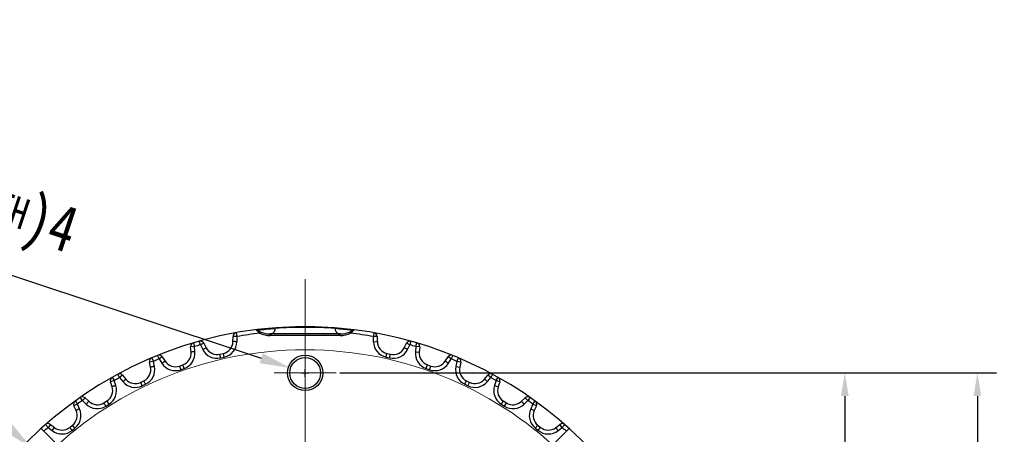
# Model space of a CAD drawing. Extents: x 636 to 1423, y -190 to 367.
# Tile 9 of 19: x 931 to 1059, y 30 to 84. Entities that reach past the tile are written whole.
import ezdxf

# ---------------------------------------------------------------- set-up
doc = ezdxf.new("R2010")
doc.units = 0
doc.header["$LTSCALE"] = 23.1
doc.header["$PDMODE"] = 3
doc.header["$PDSIZE"] = 4
doc.linetypes.add('点画线', pattern=[18, 12, -2, 2, -2])
doc.layers.get('Defpoints').update_dxf_attribs({"linetype": 'CONTINUOUS'})
doc.layers.add('1_2_1', color=7, linetype='CONTINUOUS')
doc.layers.add('dim', color=3, linetype='CONTINUOUS')
doc.layers.add('7_ALL_FEATURES', color=7, linetype='CONTINUOUS', lineweight=15)
doc.layers.add('中心线层', color=1, linetype='点画线', lineweight=18)
doc.styles.get("Standard").update_dxf_attribs({"font": 'txt', "width": 0.8})
doc.dimstyles.get("Standard").update_dxf_attribs({"dimtxt": 3, "dimasz": 3, "dimexe": 2.5, "dimexo": 0.5, "dimtad": 1, "dimdsep": 46, "dimtxsty": 'Standard', "dimcen": 0.09, "dimazin": 2, "dimtol": 1, "dimtp": 0.01, "dimtm": 0.01, "dimtfac": 1, "dimtofl": 0, "dimtmove": 0, "dimatfit": 3, "dimfxl": 1, "dimtolj": 1, "dimarcsym": 0})

# ---------------------------------------------------------------- blocks, each defined once
blk = doc.blocks.new('*D51')
at = {"layer": 'Defpoints', "color": 0, "transparency": 16777216}
for p in [(933.07, 28.04), (936.09, 25.42)]:
    blk.add_point(p, dxfattribs=at)
at = {"layer": 'dim', "color": 0, "lineweight": -2, "transparency": 16777216}
for p, q in [((914.24, 37.6), (922.06, 37.6)), ((922.06, 37.6), (930.05, 30.66)), ((934.58, 26.23), (934.58, 27.23)), ((934.08, 26.73), (935.08, 26.73))]:
    blk.add_line(p, q, dxfattribs=at)
at = {"layer": 'dim', "color": 0, "transparency": 16777216}
blk.add_solid([(930.49, 31.16), (929.61, 30.16), (933.07, 28.04)], dxfattribs=at)
at = {"layer": 'dim', "color": 0, "transparency": 16777216, "insert": (887.78, 37.6), "char_height": 6, "attachment_point": 5}
blk.add_mtext('\\A1;4-M4深({\\H0.66667x;DEPTH})7', dxfattribs=at)
blk = doc.blocks.new('*D52')
at = {"layer": 'Defpoints', "color": 0, "transparency": 16777216}
for p in [(966.62, 38.42), (970.43, 37.15)]:
    blk.add_point(p, dxfattribs=at)
at = {"layer": 'dim', "color": 0, "lineweight": -2, "transparency": 16777216}
for p, q in [((872.5, 69.79), (962.83, 39.69)), ((968.02, 37.79), (969.02, 37.79)), ((968.52, 37.29), (968.52, 38.29))]:
    blk.add_line(p, q, dxfattribs=at)
at = {"layer": 'dim', "color": 0, "transparency": 16777216}
blk.add_solid([(963.04, 40.32), (962.62, 39.05), (966.62, 38.42)], dxfattribs=at)
at = {"layer": 'dim', "color": 0, "transparency": 16777216, "insert": (908.85, 66.1), "char_height": 6, "attachment_point": 5, "rotation": 341.5667}
blk.add_mtext('\\A1;∅4.01\\S+0.04^  0;深({\\H0.66667x;DEPTH})4', dxfattribs=at)
blk = doc.blocks.new('*D54')
at = {"layer": 'Defpoints', "color": 0, "transparency": 16777216}
for p in [(972.53, 37.79), (972.53, -52.21), (1055.74, -52.21)]:
    blk.add_point(p, dxfattribs=at)
at = {"layer": 'dim', "color": 0, "lineweight": -2, "transparency": 16777216}
for p, q in [((973.03, 37.79), (1058.24, 37.79)), ((1055.74, 34.79), (1055.74, -4.59)), ((1055.74, -49.21), (1055.74, -9.84)), ((973.03, -52.21), (1058.24, -52.21))]:
    blk.add_line(p, q, dxfattribs=at)
at = {"layer": 'dim', "color": 0, "transparency": 16777216}
for points in [[(1055.24, 34.79), (1056.24, 34.79), (1055.74, 37.79)], [(1055.24, -49.21), (1056.24, -49.21), (1055.74, -52.21)]]:
    blk.add_solid(points, dxfattribs=at)
at = {"layer": 'dim', "color": 0, "transparency": 16777216, "insert": (1055.74, -7.21), "char_height": 4, "attachment_point": 5}
blk.add_mtext('\\A1;90', dxfattribs=at)
blk = doc.blocks.new('*D55')
at = {"layer": 'Defpoints', "color": 0, "transparency": 16777216}
for p in [(972.53, 37.79), (1038.54, 37.79), (1025.7, -7.21)]:
    blk.add_point(p, dxfattribs=at)
at = {"layer": 'dim', "color": 0, "lineweight": -2, "transparency": 16777216}
for p, q in [((973.03, 37.79), (1041.04, 37.79)), ((1038.54, 34.79), (1038.54, 17.91)), ((1038.54, -4.21), (1038.54, 12.66)), ((1026.2, -7.21), (1041.04, -7.21))]:
    blk.add_line(p, q, dxfattribs=at)
at = {"layer": 'dim', "color": 0, "transparency": 16777216}
for points in [[(1038.04, 34.79), (1039.04, 34.79), (1038.54, 37.79)], [(1038.04, -4.21), (1039.04, -4.21), (1038.54, -7.21)]]:
    blk.add_solid(points, dxfattribs=at)
at = {"layer": 'dim', "color": 0, "transparency": 16777216, "insert": (1038.54, 15.29), "char_height": 4, "attachment_point": 5}
blk.add_mtext('\\A1;45', dxfattribs=at)

msp = doc.modelspace()

# ---------------------------------------------------------------- linework, layer by layer
at = {"layer": '1_2_1', "color": 7, "linetype": 'Continuous'}
for p, q in [((959.159, 41.849), (959.173, 42.517)), ((973.053, 42.842), (963.996, 42.842)), ((977.876, 42.517), (977.89, 41.85)), ((953.725, 40.492), (953.664, 41.157)), ((955.374, 41.65), (955.676, 41.055)), ((981.373, 41.054), (981.675, 41.65)), ((983.385, 41.157), (983.324, 40.493)), ((949.986, 39.87), (950.352, 39.314)), ((957.458, 40.219), (957.915, 40.323)), ((979.133, 40.323), (979.59, 40.219)), ((986.697, 39.314), (987.063, 39.87)), ((948.477, 38.535), (948.341, 39.189)), ((952.218, 38.682), (952.66, 38.836)), ((984.388, 38.837), (984.831, 38.682)), ((988.708, 39.189), (988.573, 38.536)), ((944.831, 37.499), (945.258, 36.986)), ((991.791, 36.985), (992.218, 37.499)), ((943.481, 36.003), (943.273, 36.638)), ((947.181, 36.567), (947.604, 36.771)), ((989.444, 36.771), (989.867, 36.567)), ((993.776, 36.638), (993.569, 36.003)), ((939.974, 34.565), (940.455, 34.103)), ((996.593, 34.102), (997.075, 34.565)), ((938.8, 32.927), (938.522, 33.535)), ((942.414, 33.902), (942.811, 34.152)), ((994.237, 34.152), (994.635, 33.902)), ((998.527, 33.535), (998.25, 32.928)), ((935.476, 31.105), (936.006, 30.7)), ((937.975, 30.72), (938.341, 31.012)), ((998.707, 31.013), (999.074, 30.721)), ((1001.042, 30.7), (1001.573, 31.105)), ((934.273, 30.575), (936.351, 28.497)), ((1000.698, 28.497), (1002.776, 30.575))]:
    msp.add_line(p, q, dxfattribs=at)
at = {"layer": '1_2_1', "color": 9, "linetype": 'Continuous'}
for p, q in [((959.672, 42.507), (959.173, 42.517)), ((959.585, 42.999), (959.672, 42.507)), ((959.666, 42.505), (959.666, 41.839)), ((962.181, 43.386), (962.176, 43.392)), ((962.639, 42.944), (962.723, 43.125)), ((963.996, 42.642), (963.996, 42.842)), ((973.053, 42.642), (963.996, 42.642)), ((973.053, 42.642), (973.053, 42.842)), ((974.41, 42.944), (974.326, 43.125)), ((977.377, 42.507), (977.464, 42.999)), ((977.876, 42.517), (977.377, 42.507)), ((977.383, 41.84), (977.383, 42.505)), ((954.161, 41.203), (953.664, 41.157)), ((954.019, 41.682), (954.161, 41.203)), ((954.223, 40.538), (954.161, 41.203)), ((954.928, 41.424), (954.793, 41.905)), ((955.374, 41.65), (954.928, 41.424)), ((954.928, 41.424), (955.23, 40.829)), ((955.23, 40.829), (955.676, 41.055)), ((977.39, 41.84), (977.89, 41.85)), ((982.121, 41.424), (981.675, 41.65)), ((981.819, 40.828), (982.121, 41.424)), ((982.256, 41.905), (982.121, 41.424)), ((982.888, 41.203), (982.827, 40.539)), ((982.888, 41.203), (983.03, 41.682)), ((983.385, 41.157), (982.888, 41.203)), ((948.636, 39.751), (948.831, 39.29)), ((949.568, 39.596), (949.38, 40.059)), ((949.986, 39.87), (949.568, 39.596)), ((957.569, 39.731), (958.026, 39.836)), ((958.026, 39.836), (957.915, 40.323)), ((979.022, 39.836), (979.479, 39.731)), ((979.479, 39.731), (979.59, 40.219)), ((982.827, 40.539), (983.324, 40.493)), ((987.481, 39.596), (987.063, 39.87)), ((987.669, 40.059), (987.481, 39.596)), ((988.218, 39.29), (988.413, 39.751)), ((948.831, 39.29), (948.341, 39.189)), ((948.966, 38.636), (948.831, 39.29)), ((949.568, 39.596), (949.934, 39.039)), ((952.218, 38.682), (952.383, 38.21)), ((952.383, 38.21), (952.825, 38.364)), ((952.825, 38.364), (952.66, 38.836)), ((984.223, 38.365), (984.666, 38.21)), ((984.666, 38.21), (984.831, 38.682)), ((987.115, 39.039), (987.481, 39.596)), ((988.218, 39.29), (988.083, 38.637)), ((988.083, 38.637), (988.573, 38.536)), ((988.708, 39.189), (988.218, 39.29)), ((943.503, 37.229), (943.748, 36.793)), ((944.447, 37.179), (944.208, 37.618)), ((944.831, 37.499), (944.447, 37.179)), ((944.447, 37.179), (944.873, 36.666)), ((992.175, 36.665), (992.602, 37.179)), ((992.602, 37.179), (992.218, 37.499)), ((992.841, 37.618), (992.602, 37.179)), ((993.301, 36.793), (993.546, 37.229)), ((943.748, 36.793), (943.273, 36.638)), ((943.956, 36.158), (943.748, 36.793)), ((944.873, 36.666), (945.258, 36.986)), ((947.398, 36.116), (947.821, 36.32)), ((947.821, 36.32), (947.604, 36.771)), ((989.228, 36.32), (989.65, 36.117)), ((989.65, 36.117), (989.867, 36.567)), ((993.301, 36.793), (993.093, 36.159)), ((993.093, 36.159), (993.569, 36.003)), ((993.776, 36.638), (993.301, 36.793)), ((939.628, 34.204), (939.342, 34.614)), ((939.974, 34.565), (939.628, 34.204)), ((997.421, 34.204), (997.075, 34.565)), ((997.707, 34.614), (997.421, 34.204)), ((938.977, 33.742), (938.522, 33.535)), ((938.685, 34.148), (938.977, 33.742)), ((939.255, 33.134), (938.977, 33.742)), ((939.628, 34.204), (940.109, 33.742)), ((940.109, 33.742), (940.455, 34.103)), ((942.68, 33.479), (943.077, 33.728)), ((943.077, 33.728), (942.811, 34.152)), ((993.971, 33.729), (994.369, 33.479)), ((994.369, 33.479), (994.635, 33.902)), ((996.939, 33.741), (997.421, 34.204)), ((998.072, 33.742), (997.795, 33.135)), ((998.072, 33.742), (998.364, 34.148)), ((998.527, 33.535), (998.072, 33.742)), ((997.795, 33.135), (998.25, 32.928)), ((935.172, 30.708), (934.842, 31.083)), ((935.476, 31.105), (935.172, 30.708)), ((935.172, 30.708), (935.703, 30.303)), ((935.703, 30.303), (936.006, 30.7)), ((938.653, 30.622), (938.341, 31.012)), ((998.762, 30.33), (999.074, 30.721)), ((1001.346, 30.302), (1001.877, 30.708)), ((1001.877, 30.708), (1001.573, 31.105)), ((1002.207, 31.083), (1001.877, 30.708)), ((938.286, 30.329), (938.653, 30.622)), ((998.395, 30.622), (998.762, 30.33))]:
    msp.add_line(p, q, dxfattribs=at)
at = {"layer": '1_2_1', "color": 7, "linetype": 'Continuous'}
for radius in [2.3, 2]:
    msp.add_circle((968.525, 37.788), radius, dxfattribs=at)
for centre, radius, start, end in [((968.525, -7.212), 51, 82.8532, 347.54064), ((959.672, 42.507), 0.5, 100.09542, 178.81683), ((962.201, 43.193), 0.2, 55.86822, 97.15118), ((963.996, 45.842), 3, 235.86798, 270), ((973.053, 45.842), 3, 270, 304.13202), ((974.848, 43.193), 0.2, 82.84882, 124.13019), ((968.525, -7.212), 51, 12.45936, 82.84882), ((977.377, 42.507), 0.5, 1.18317, 79.90458), ((954.161, 41.203), 0.5, 106.52399, 185.2454), ((954.928, 41.424), 0.5, 26.89745, 105.61886), ((957.103, 41.779), 1.6, 206.89745, 282.82529), ((957.559, 41.883), 1.6, 282.85714, 358.78402), ((979.49, 41.883), 1.6, 181.18317, 257.11005), ((979.946, 41.779), 1.6, 257.14286, 333.0698), ((982.121, 41.424), 0.5, 74.38114, 153.10255), ((982.888, 41.203), 0.5, 354.7546, 73.47601), ((948.831, 39.29), 0.5, 112.95256, 191.67397), ((949.568, 39.596), 0.5, 33.32603, 112.04743), ((952.131, 40.347), 1.6, 289.28571, 5.21259), ((984.918, 40.347), 1.6, 174.7546, 250.68148), ((987.481, 39.596), 0.5, 67.95257, 146.67397), ((988.218, 39.29), 0.5, 348.32603, 67.04744), ((946.909, 38.212), 1.6, 295.71428, 11.64116), ((951.689, 40.192), 1.6, 213.27024, 289.28555), ((985.36, 40.192), 1.6, 250.71438, 326.71091), ((990.14, 38.212), 1.6, 168.32603, 244.25291), ((943.748, 36.793), 0.5, 119.38114, 198.10254), ((944.447, 37.179), 0.5, 39.7546, 118.47601), ((992.602, 37.179), 0.5, 61.52399, 140.2454), ((993.301, 36.793), 0.5, 341.89746, 60.61886), ((941.96, 35.506), 1.6, 302.14286, 18.06973), ((946.488, 38.009), 1.6, 219.7546, 295.68182), ((990.561, 38.009), 1.6, 244.28571, 320.21263), ((995.089, 35.506), 1.6, 161.89746, 237.82433), ((939.628, 34.204), 0.5, 46.18317, 124.90458), ((997.421, 34.204), 0.5, 55.09542, 133.81683), ((938.977, 33.742), 0.5, 125.80971, 204.53112), ((941.563, 35.257), 1.6, 226.18317, 302.11027), ((995.486, 35.257), 1.6, 237.85714, 313.78411), ((998.072, 33.742), 0.5, 335.46888, 54.19029), ((937.344, 32.263), 1.6, 308.57143, 24.49831), ((999.705, 32.263), 1.6, 155.46888, 231.39576), ((935.172, 30.708), 0.5, 52.61174, 131.33315), ((936.978, 31.971), 1.6, 232.61174, 308.53876), ((1000.071, 31.971), 1.6, 231.42857, 307.3556), ((1001.877, 30.708), 0.5, 48.66685, 127.38826)]:
    msp.add_arc(centre, radius, start, end, dxfattribs=at)
at = {"layer": '1_2_1', "color": 9, "linetype": 'Continuous'}
for centre, radius, start, end in [((963.798, 43.583), 0.851, 347.99178, 359.01786), ((968.525, -12.42), 56.123, 86.03973, 93.96027), ((968.758, -6.684), 50.384, 85.46544, 85.85434), ((973.253, 43.583), 0.852, 180.99932, 192.48731), ((968.525, -7.212), 50.5, 96.6932, 100.10335), ((965.405, 46.254), 4.316, 221.65575, 225.50839), ((965.082, 45.923), 3.852, 225.48797, 229.16933), ((961.221, 56.406), 13.097, 275.39461, 275.71173), ((964.94, 45.76), 3.637, 229.18307, 229.92559), ((964.853, 45.657), 3.502, 229.92423, 230.76865), ((963.996, 45.842), 3.2, 244.89945, 270), ((973.053, 45.842), 3.2, 270, 295.10055), ((972.198, 45.653), 3.497, 309.23033, 310.07774), ((968.525, -7.212), 50.5, 79.89665, 83.3068), ((972.107, 45.762), 3.639, 310.07667, 310.88524), ((971.906, 45.989), 3.943, 310.93617, 314.75995), ((971.717, 46.181), 4.212, 314.74854, 315.78884), ((968.525, -7.212), 50.5, 105.61886, 106.52399), ((957.559, 41.883), 2.1, 282.85714, 358.79465), ((979.49, 41.883), 2.1, 181.18123, 257.11861), ((968.525, -7.212), 50.5, 73.47601, 74.38114), ((952.131, 40.347), 2.1, 289.28571, 5.22115), ((957.103, 41.779), 2.1, 206.89745, 282.83359), ((979.946, 41.779), 2.1, 257.14286, 333.07834), ((984.918, 40.347), 2.1, 174.7546, 250.69004), ((946.909, 38.212), 2.1, 295.71429, 11.64973), ((968.525, -7.212), 50.5, 112.04743, 112.95256), ((951.689, 40.192), 2.1, 213.29751, 289.28571), ((985.36, 40.192), 2.1, 250.71429, 326.70248), ((968.525, -7.212), 50.5, 67.04744, 67.95257), ((990.14, 38.212), 2.1, 168.32603, 244.26147), ((968.525, -7.212), 50.5, 118.47601, 119.38114), ((968.525, -7.212), 50.5, 60.61886, 61.52399), ((941.96, 35.506), 2.1, 302.14286, 18.0783), ((946.488, 38.009), 2.1, 219.7546, 295.6903), ((990.561, 38.009), 2.1, 244.28572, 320.22119), ((995.089, 35.506), 2.1, 161.89746, 237.8329), ((968.525, -7.212), 50.5, 124.90458, 125.80971), ((941.563, 35.257), 2.1, 226.18317, 302.11878), ((995.486, 35.257), 2.1, 237.85714, 313.79265), ((968.525, -7.212), 50.5, 54.19029, 55.09542), ((937.344, 32.263), 2.1, 308.57143, 24.50687), ((999.705, 32.263), 2.1, 155.46888, 231.40433), ((968.525, -7.212), 50.5, 131.33315, 132.16242), ((968.525, -7.212), 50.5, 47.83758, 48.66685), ((936.978, 31.971), 2.1, 232.61174, 308.54729), ((1000.071, 31.971), 2.1, 231.42857, 307.36413)]:
    msp.add_arc(centre, radius, start, end, dxfattribs=at)
for points, knots in [([(962.525, 43.374), (962.651, 43.387), (962.947, 43.418), (963.654, 43.489), (964.236, 43.539), (964.648, 43.568)], [0, 0, 0, 0, 0.1786224, 0.4183622, 1, 1, 1, 1]), ([(964.642, 43.64), (964.642, 43.641), (964.642, 43.638), (964.643, 43.635), (964.643, 43.629), (964.644, 43.617), (964.646, 43.596), (964.648, 43.579), (964.648, 43.568)], [0, 0, 0, 0, 0.0168033, 0.0665755, 0.1487787, 0.2625213, 0.5789894, 1, 1, 1, 1]), ([(972.407, 43.64), (972.407, 43.641), (972.407, 43.638), (972.406, 43.635), (972.406, 43.629), (972.405, 43.617), (972.403, 43.596), (972.401, 43.579), (972.401, 43.568)], [0, 0, 0, 0, 0.0168033, 0.0665755, 0.1487788, 0.2625215, 0.5789896, 1, 1, 1, 1]), ([(972.742, 43.543), (973.088, 43.515), (973.681, 43.462), (974.274, 43.399), (974.521, 43.375)], [0, 0, 0, 0, 0.5823266, 1, 1, 1, 1]), ([(962.313, 43.359), (962.313, 43.359), (962.315, 43.358), (962.317, 43.358), (962.319, 43.358)], [0, 0, 0, 0, 0.1401855, 1, 1, 1, 1]), ([(962.319, 43.358), (962.335, 43.357), (962.38, 43.361), (962.424, 43.365), (962.452, 43.367)], [0, 0, 0, 0, 0.3569762, 1, 1, 1, 1]), ([(963.996, 42.842), (964.064, 42.842), (964.203, 42.865), (964.394, 42.975), (964.55, 43.16), (964.611, 43.319), (964.63, 43.406)], [0, 0, 0, 0, 0.2224321, 0.4529688, 0.7072918, 1, 1, 1, 1]), ([(972.421, 43.399), (972.44, 43.313), (972.502, 43.155), (972.657, 42.973), (972.847, 42.865), (972.986, 42.842), (973.053, 42.842)], [0, 0, 0, 0, 0.2922291, 0.5464146, 0.7771618, 1, 1, 1, 1]), ([(974.521, 43.375), (974.55, 43.372), (974.6, 43.367), (974.659, 43.361), (974.696, 43.359), (974.715, 43.358), (974.728, 43.358), (974.735, 43.358), (974.736, 43.359)], [0, 0, 0, 0, 0.3980437, 0.7058581, 0.822557, 0.9119489, 0.9718559, 1, 1, 1, 1]), ([(974.873, 43.392), (974.874, 43.392), (974.872, 43.39), (974.871, 43.389), (974.867, 43.385), (974.861, 43.378), (974.851, 43.366), (974.835, 43.349), (974.815, 43.327), (974.782, 43.291), (974.755, 43.263), (974.736, 43.244)], [0, 0, 0, 0, 0.0045063, 0.0179608, 0.040262, 0.071271, 0.1583495, 0.2768003, 0.4235557, 0.5952868, 1, 1, 1, 1]), ([(959.659, 41.839), (959.626, 41.84), (959.562, 41.841), (959.47, 41.844), (959.384, 41.845), (959.31, 41.847), (959.255, 41.848), (959.219, 41.849), (959.198, 41.849), (959.182, 41.849), (959.169, 41.85), (959.164, 41.849), (959.159, 41.85), (959.159, 41.849)], [0, 0, 0, 0, 0.1946796, 0.3826688, 0.5556176, 0.7070796, 0.8313566, 0.8818446, 0.9238438, 0.9568732, 0.9806924, 0.9951226, 1, 1, 1, 1]), ([(981.819, 40.828), (981.79, 40.843), (981.733, 40.872), (981.651, 40.914), (981.575, 40.953), (981.508, 40.987), (981.459, 41.011), (981.427, 41.028), (981.408, 41.037), (981.394, 41.044), (981.383, 41.051), (981.377, 41.051), (981.373, 41.055), (981.373, 41.054)], [0, 0, 0, 0, 0.1946797, 0.3826689, 0.5556177, 0.7070797, 0.8313567, 0.8818448, 0.9238439, 0.9568734, 0.9806926, 0.9951227, 1, 1, 1, 1]), ([(954.223, 40.538), (954.19, 40.535), (954.127, 40.529), (954.034, 40.521), (953.949, 40.514), (953.875, 40.507), (953.821, 40.502), (953.785, 40.498), (953.764, 40.497), (953.748, 40.495), (953.735, 40.494), (953.73, 40.492), (953.725, 40.493), (953.725, 40.492)], [0, 0, 0, 0, 0.1946796, 0.3826688, 0.5556176, 0.7070796, 0.8313566, 0.8818446, 0.9238438, 0.9568732, 0.9806924, 0.9951226, 1, 1, 1, 1]), ([(957.569, 39.731), (957.562, 39.763), (957.548, 39.825), (957.528, 39.916), (957.509, 39.999), (957.492, 40.072), (957.48, 40.125), (957.472, 40.16), (957.468, 40.18), (957.464, 40.196), (957.461, 40.209), (957.459, 40.214), (957.459, 40.219), (957.458, 40.219)], [0, 0, 0, 0, 0.1946801, 0.3826696, 0.5556188, 0.7070811, 0.8313584, 0.8818466, 0.9238458, 0.9568753, 0.9806944, 0.9951243, 1, 1, 1, 1]), ([(979.022, 39.836), (979.029, 39.867), (979.044, 39.93), (979.065, 40.02), (979.084, 40.103), (979.1, 40.176), (979.112, 40.229), (979.12, 40.264), (979.125, 40.285), (979.128, 40.3), (979.132, 40.313), (979.131, 40.318), (979.134, 40.323), (979.133, 40.323)], [0, 0, 0, 0, 0.1946796, 0.3826688, 0.5556176, 0.7070796, 0.8313566, 0.8818446, 0.9238438, 0.9568732, 0.9806924, 0.9951226, 1, 1, 1, 1]), ([(948.966, 38.636), (948.934, 38.63), (948.872, 38.617), (948.781, 38.599), (948.697, 38.582), (948.624, 38.566), (948.571, 38.555), (948.536, 38.548), (948.515, 38.544), (948.499, 38.54), (948.487, 38.538), (948.482, 38.536), (948.476, 38.536), (948.477, 38.535)], [0, 0, 0, 0, 0.1946796, 0.3826688, 0.5556176, 0.7070796, 0.8313566, 0.8818446, 0.9238438, 0.9568732, 0.9806924, 0.9951226, 1, 1, 1, 1]), ([(949.934, 39.039), (949.961, 39.057), (950.015, 39.091), (950.092, 39.142), (950.164, 39.189), (950.226, 39.23), (950.272, 39.26), (950.302, 39.28), (950.32, 39.291), (950.333, 39.3), (950.344, 39.307), (950.347, 39.311), (950.352, 39.313), (950.352, 39.314)], [0, 0, 0, 0, 0.1946768, 0.3826632, 0.5556094, 0.7070693, 0.8313445, 0.8818318, 0.9238303, 0.9568594, 0.9806792, 0.9951117, 1, 1, 1, 1]), ([(984.223, 38.365), (984.234, 38.395), (984.256, 38.455), (984.287, 38.543), (984.315, 38.623), (984.339, 38.694), (984.357, 38.745), (984.369, 38.779), (984.376, 38.799), (984.381, 38.814), (984.386, 38.826), (984.386, 38.832), (984.389, 38.836), (984.389, 38.837)], [0, 0, 0, 0, 0.1946796, 0.3826688, 0.5556176, 0.7070796, 0.8313566, 0.8818446, 0.9238438, 0.9568732, 0.9806924, 0.9951226, 1, 1, 1, 1]), ([(987.115, 39.039), (987.088, 39.057), (987.034, 39.091), (986.957, 39.142), (986.885, 39.189), (986.823, 39.23), (986.777, 39.26), (986.747, 39.28), (986.729, 39.291), (986.716, 39.3), (986.705, 39.307), (986.702, 39.311), (986.697, 39.313), (986.697, 39.314)], [0, 0, 0, 0, 0.1946769, 0.3826633, 0.5556095, 0.7070693, 0.8313446, 0.8818318, 0.9238303, 0.9568595, 0.9806792, 0.9951117, 1, 1, 1, 1]), ([(943.956, 36.158), (943.925, 36.148), (943.864, 36.129), (943.776, 36.1), (943.695, 36.074), (943.624, 36.05), (943.572, 36.034), (943.538, 36.022), (943.518, 36.016), (943.503, 36.01), (943.49, 36.007), (943.486, 36.004), (943.48, 36.004), (943.481, 36.003)], [0, 0, 0, 0, 0.1946796, 0.3826688, 0.5556176, 0.7070796, 0.8313566, 0.8818446, 0.9238438, 0.9568732, 0.9806924, 0.9951226, 1, 1, 1, 1]), ([(947.398, 36.116), (947.384, 36.146), (947.357, 36.203), (947.317, 36.287), (947.28, 36.364), (947.247, 36.431), (947.224, 36.48), (947.208, 36.513), (947.199, 36.532), (947.192, 36.546), (947.187, 36.558), (947.183, 36.562), (947.182, 36.567), (947.181, 36.567)], [0, 0, 0, 0, 0.1946798, 0.3826691, 0.555618, 0.7070802, 0.8313573, 0.8818453, 0.9238446, 0.956874, 0.9806932, 0.9951232, 1, 1, 1, 1]), ([(989.228, 36.32), (989.242, 36.35), (989.27, 36.407), (989.31, 36.49), (989.347, 36.567), (989.38, 36.634), (989.403, 36.683), (989.419, 36.716), (989.428, 36.735), (989.435, 36.75), (989.441, 36.761), (989.442, 36.766), (989.445, 36.77), (989.445, 36.771)], [0, 0, 0, 0, 0.1946796, 0.3826688, 0.5556176, 0.7070796, 0.8313566, 0.8818446, 0.9238438, 0.9568732, 0.9806924, 0.9951226, 1, 1, 1, 1]), ([(992.175, 36.665), (992.15, 36.686), (992.102, 36.727), (992.031, 36.787), (991.965, 36.841), (991.907, 36.889), (991.866, 36.924), (991.838, 36.947), (991.822, 36.961), (991.809, 36.97), (991.8, 36.979), (991.795, 36.981), (991.791, 36.986), (991.791, 36.985)], [0, 0, 0, 0, 0.1946797, 0.3826688, 0.5556176, 0.7070796, 0.8313567, 0.8818447, 0.9238439, 0.9568733, 0.9806925, 0.9951227, 1, 1, 1, 1]), ([(942.68, 33.479), (942.663, 33.506), (942.629, 33.56), (942.58, 33.639), (942.535, 33.711), (942.495, 33.775), (942.466, 33.821), (942.447, 33.851), (942.435, 33.869), (942.427, 33.882), (942.42, 33.894), (942.416, 33.897), (942.414, 33.902), (942.414, 33.902)], [0, 0, 0, 0, 0.1946797, 0.382669, 0.5556179, 0.7070799, 0.831357, 0.8818451, 0.9238443, 0.9568737, 0.9806929, 0.995123, 1, 1, 1, 1]), ([(993.971, 33.729), (993.989, 33.756), (994.023, 33.81), (994.073, 33.888), (994.118, 33.96), (994.158, 34.024), (994.187, 34.07), (994.206, 34.1), (994.217, 34.118), (994.225, 34.132), (994.233, 34.143), (994.234, 34.148), (994.238, 34.152), (994.238, 34.152)], [0, 0, 0, 0, 0.1946796, 0.3826688, 0.5556176, 0.7070796, 0.8313566, 0.8818446, 0.9238438, 0.9568732, 0.9806924, 0.9951226, 1, 1, 1, 1]), ([(996.939, 33.741), (996.917, 33.765), (996.873, 33.811), (996.809, 33.878), (996.75, 33.94), (996.698, 33.994), (996.661, 34.033), (996.636, 34.059), (996.621, 34.074), (996.61, 34.086), (996.601, 34.095), (996.596, 34.098), (996.594, 34.103), (996.593, 34.102)], [0, 0, 0, 0, 0.1946797, 0.3826689, 0.5556177, 0.7070797, 0.8313568, 0.8818448, 0.923844, 0.9568734, 0.9806926, 0.9951228, 1, 1, 1, 1]), ([(939.255, 33.134), (939.225, 33.121), (939.167, 33.095), (939.082, 33.057), (939.005, 33.022), (938.937, 32.99), (938.887, 32.968), (938.854, 32.953), (938.835, 32.944), (938.821, 32.937), (938.809, 32.932), (938.805, 32.929), (938.799, 32.928), (938.8, 32.927)], [0, 0, 0, 0, 0.1946796, 0.3826688, 0.5556176, 0.7070796, 0.8313566, 0.8818446, 0.9238438, 0.9568732, 0.9806924, 0.9951226, 1, 1, 1, 1]), ([(938.286, 30.329), (938.266, 30.355), (938.227, 30.405), (938.169, 30.477), (938.116, 30.544), (938.069, 30.602), (938.036, 30.645), (938.013, 30.673), (938, 30.69), (937.99, 30.702), (937.982, 30.713), (937.977, 30.716), (937.975, 30.721), (937.975, 30.72)], [0, 0, 0, 0, 0.1946797, 0.3826689, 0.5556178, 0.7070798, 0.8313569, 0.8818449, 0.9238441, 0.9568735, 0.9806927, 0.9951229, 1, 1, 1, 1]), ([(998.395, 30.622), (998.416, 30.647), (998.456, 30.697), (998.514, 30.769), (998.567, 30.836), (998.614, 30.894), (998.648, 30.937), (998.67, 30.965), (998.683, 30.982), (998.693, 30.994), (998.701, 31.004), (998.703, 31.009), (998.708, 31.012), (998.707, 31.013)], [0, 0, 0, 0, 0.1946796, 0.3826688, 0.5556176, 0.7070796, 0.8313566, 0.8818446, 0.9238438, 0.9568732, 0.9806924, 0.9951226, 1, 1, 1, 1]), ([(1001.346, 30.302), (1001.326, 30.328), (1001.288, 30.379), (1001.232, 30.453), (1001.18, 30.521), (1001.135, 30.58), (1001.102, 30.624), (1001.08, 30.652), (1001.067, 30.669), (1001.057, 30.681), (1001.049, 30.692), (1001.045, 30.695), (1001.043, 30.7), (1001.042, 30.7)], [0, 0, 0, 0, 0.1946797, 0.3826689, 0.5556178, 0.7070798, 0.8313569, 0.8818449, 0.9238441, 0.9568736, 0.9806928, 0.9951229, 1, 1, 1, 1])]:
    msp.add_open_spline(points, degree=3, knots=knots, dxfattribs=at)
at = {"layer": '7_ALL_FEATURES', "color": 7, "linetype": 'Continuous'}
for p, q in [((968.025, 43.785), (968.025, 43.829)), ((969.025, 43.785), (969.025, 43.829))]:
    msp.add_line(p, q, dxfattribs=at)
for start, end in [(96.86256, 100.98705), (78.99295, 83.13744)]:
    msp.add_arc((968.525, 39.674), 4.185, start, end, dxfattribs=at)
at = {"layer": '中心线层'}
for p, q in [((968.525, -64.388), (968.525, 49.965)), ((964.518, 37.788), (972.531, 37.788))]:
    msp.add_line(p, q, dxfattribs=at)
msp.add_circle((968.525, -7.212), 48, dxfattribs=at)

# ---------------------------------------------------------------- dimensions: what is measured, and where the dimension line sits
at = {"layer": 'dim'}
for p1, p2, text, override, picture, middle in [((970.427, 37.154), (966.622, 38.422), '<>深({\\H0.66667x;DEPTH})4', {"dimtxt": 6, "dimasz": 4, "dimcen": 0.5, "dimtp": 0.04, "dimtm": 0}, '*D52', (906.324, 58.52)), ((936.094, 25.419), (933.073, 28.04), '4-M4深({\\H0.66667x;DEPTH})7', {"dimtxt": 6, "dimasz": 4, "dimtad": 0, "dimtih": 1, "dimtoh": 1, "dimcen": 0.5, "dimadec": 2, "dimazin": 2, "dimtol": 0, "dimtzin": 0}, '*D51', (887.784, 37.596))]:
    dim = msp.add_diameter_dim_2p(p1=p1, p2=p2, text=text, dimstyle='Standard', override=override, dxfattribs=at)
    dim.commit()
    dim.dimension.update_dxf_attribs({"geometry": picture, "text_midpoint": middle, "dimtype": 163})
for base, p1, p2, picture, middle in [((1055.742, -52.212), (972.531, 37.788), (972.531, -52.212), '*D54', (1055.742, -7.212)), ((1038.536, 37.788), (1025.701, -7.212), (972.531, 37.788), '*D55', (1038.536, 15.288))]:
    dim = msp.add_linear_dim(base=base, p1=p1, p2=p2, angle=90, dimstyle='Standard', override={"dimtxt": 4, "dimtad": 0, "dimtih": 1, "dimtoh": 1, "dimcen": 0.5, "dimtol": 0, "dimtzin": 0}, dxfattribs=at)
    dim.commit()
    dim.dimension.update_dxf_attribs({"geometry": picture, "text_midpoint": middle})

doc.saveas('drawing.dxf')
